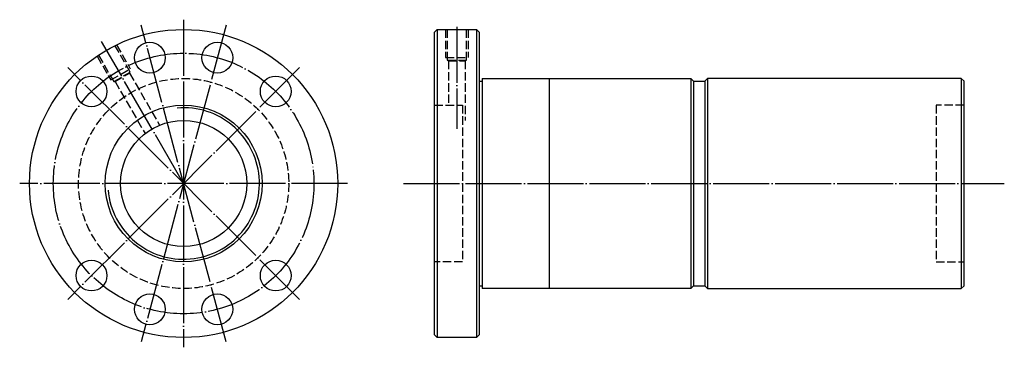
# Model space of a CAD drawing. Header units: millimetres. Extents: x -46 to 305, y 142 to 258.
import ezdxf

# ---------------------------------------------------------------- set-up
doc = ezdxf.new("R2010")
doc.units = ezdxf.units.MM
for name, pattern in [('CENTER', [22, 20, -1, 0, -1]), ('DASHED', [4, 3, -1]), ('THIN', [200000, 200000, 0])]:
    doc.linetypes.add(name, pattern=pattern)
doc.layers.add('NT', color=7, linetype='Continuous')

msp = doc.modelspace()

# ---------------------------------------------------------------- linework, layer by layer
at = {"layer": 'NT', "color": 3, "linetype": 'CENTER'}
for p, q in [((27.64, 256.51), (-2.64, 143.49)), ((27.64, 143.49), (-2.64, 256.51)), ((12.5, 258.5), (12.5, 141.5)), ((110, 256), (110, 219.5)), ((12.5, 200), (-16.75, 250.66)), ((53.87, 241.37), (-28.87, 158.63)), ((53.87, 158.63), (-28.87, 241.37)), ((71, 200), (-46, 200)), ((91, 200), (305.38, 200))]:
    msp.add_line(p, q, dxfattribs=at)
at = {"layer": 'NT', "color": 16, "linetype": 'Continuous'}
for p, q in [((102, 254), (103, 255)), ((102, 146), (102, 254)), ((103, 255), (117, 255)), ((103, 255), (103, 145)), ((117, 255), (118, 254)), ((117, 255), (117, 145)), ((118, 254), (118, 146)), ((118, 236.5), (119, 236.5)), ((119, 237.5), (119, 162.5)), ((119, 237.5), (193.5, 237.5)), ((143, 237.5), (143, 162.5)), ((193.5, 237.5), (194.5, 236.5)), ((193.5, 237.5), (193.5, 162.5)), ((194.5, 236.5), (194.5, 163.5)), ((194.5, 236.5), (198.5, 236.5)), ((199.5, 237.5), (198.5, 236.5)), ((198.5, 236.5), (198.5, 163.5)), ((290, 237.5), (199.5, 237.5)), ((199.5, 237.5), (199.5, 162.5)), ((290, 237.5), (290, 162.5)), ((290, 237.5), (291, 236.5)), ((291, 163.5), (291, 236.5)), ((118, 163.5), (119, 163.5)), ((193.5, 162.5), (119, 162.5)), ((194.5, 163.5), (193.5, 162.5)), ((194.5, 163.5), (198.5, 163.5)), ((198.5, 163.5), (199.5, 162.5)), ((199.5, 162.5), (290, 162.5)), ((290, 162.5), (291, 163.5)), ((103, 145), (102, 146)), ((117, 145), (103, 145)), ((118, 146), (117, 145))]:
    msp.add_line(p, q, dxfattribs=at)
at = {"layer": 'NT', "color": 1, "linetype": 'DASHED'}
for p, q in [((106, 255), (106, 245)), ((114, 255), (114, 245)), ((-11.46, 249.5), (-6.54, 240.97)), ((-18.39, 245.5), (-13.46, 236.97)), ((106, 245), (114, 245)), ((106.6, 244), (113.4, 244)), ((107, 243.77), (107, 228)), ((113, 243.77), (113, 222.5)), ((-13.46, 236.97), (-6.54, 240.97)), ((-12.44, 236.41), (-6.56, 239.81)), ((-6.79, 239.41), (3.95, 220.81)), ((-11.98, 236.41), (-1.25, 217.81)), ((102, 228), (112, 228)), ((112, 228), (112, 172)), ((291, 228), (281, 228)), ((281, 228), (281, 172)), ((112, 172), (102, 172)), ((281, 172), (291, 172))]:
    msp.add_line(p, q, dxfattribs=at)
for points in [[(106.6, 255), (106.6, 244), (107, 243.77), (113, 243.77), (113.4, 244), (113.4, 255)], [(-17.89, 245.84), (-12.44, 236.41), (-11.98, 236.41), (-6.79, 239.41), (-6.56, 239.81), (-12, 249.24)]]:
    msp.add_lwpolyline(points, dxfattribs=at)
at = {"layer": 'NT', "color": 16, "linetype": 'Continuous'}
for centre, radius in [((12.5, 200), 55), ((0.46, 244.92), 5.5), ((24.54, 244.92), 5.5), ((-20.38, 232.88), 5.5), ((45.38, 232.88), 5.5), ((12.5, 200), 28), ((12.5, 200), 22.5), ((-20.38, 167.12), 5.5), ((45.38, 167.12), 5.5), ((0.46, 155.08), 5.5), ((24.54, 155.08), 5.5)]:
    msp.add_circle(centre, radius, dxfattribs=at)
at = {"layer": 'NT', "color": 3, "linetype": 'CENTER'}
msp.add_circle((12.5, 200), 46.5, dxfattribs=at)
at = {"layer": 'NT', "color": 1, "linetype": 'DASHED'}
msp.add_circle((12.5, 200), 37.5, dxfattribs=at)
at = {"layer": 'NT', "color": 5, "linetype": 'THIN'}
msp.add_arc((12.5, 200), 27.06, 185, 95, dxfattribs=at)

doc.saveas('drawing.dxf')
